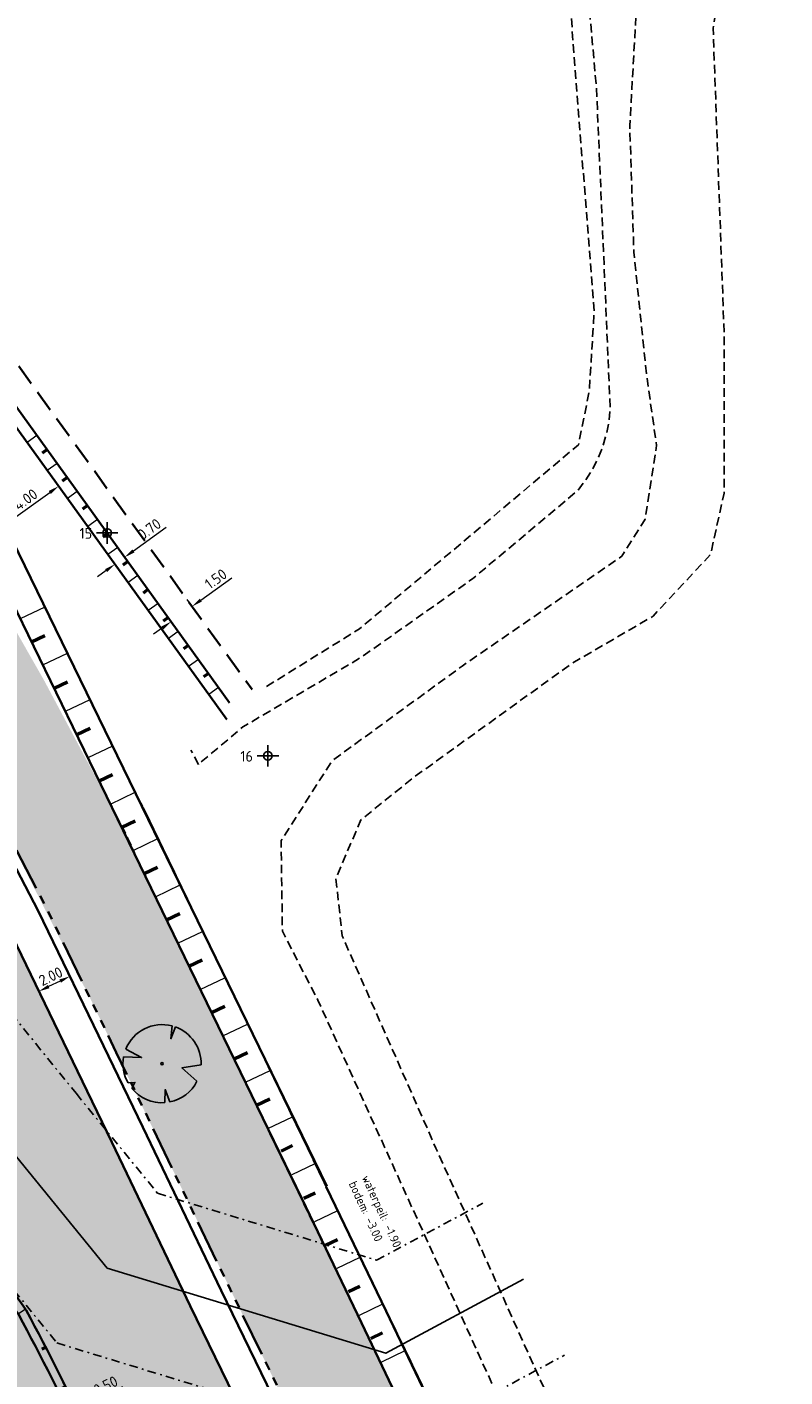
# Model space of a CAD drawing. Header units: metres. Extents: x 103263 to 106611, y 426963 to 428812.
# Tile 71 of 74: x 104677 to 104721, y 427871 to 427949. Entities that reach past the tile are written whole.
import ezdxf
from ezdxf.enums import TextEntityAlignment as Align

# ---------------------------------------------------------------- set-up
doc = ezdxf.new("R2010")
doc.units = ezdxf.units.M
for name, pattern in [('DASHDOT', [1, 0.5, -0.25, 0, -0.25]), ('DASHED', [0.75, 0.5, -0.25]), ('DASHED2', [0.375, 0.25, -0.125]), ('VH-RWSBAND_110X220', [24, 10, -2, 2, -2, 2, -2, 2, -2])]:
    doc.linetypes.add(name, pattern=pattern)
doc.layers.add('kc-nieuwe-gasleiding-25-03-2004', color=30, linetype='Continuous')
doc.layers.add('TL-Coördinaten', color=7, linetype='Continuous')
for name, color, linetype, lineweight in [('N-GV-GW-TALUD_TEEN-G', 3, 'Continuous', 35), ('N-WE-GR-BOOM-S', 7, 'Continuous', 25), ('N-WE-GW-HOOGTE_AFWERKHOOGTE-T25', 7, 'Continuous', 25), ('N-WE-GW-TALUDARCERING-S', 90, 'Continuous', 25), ('N-WE-GW-TALUDARCERING_KORT-G', 90, 'Continuous', 50), ('N-WE-GW-TALUDARCERING_LANG-G', 90, 'Continuous', 18), ('N-WE-VH-KANTOPSLUITING_TROTTOIRBAND_RWS_110 220-G', 210, 'VH-RWSBAND_110X220', 35), ('N-WE-VH-KANTVERHARDING-G', 210, 'Continuous', 35), ('N-WE-VH-KANTVERHARDING-M', 7, 'Continuous', 18), ('N-WE-VH-VERHARDING-G', 252, 'Continuous', 35), ('N-XX-GW-TALUDARCERING-S', 90, 'Continuous', 25), ('N-XX-GW-TALUDARCERING_KORT-G', 90, 'Continuous', 50), ('N-XX-GW-TALUDARCERING_LANG-G', 90, 'Continuous', 18), ('N-XX-VH-M', 7, 'Continuous', 18), ('toekomstig', 254, 'DASHED', 25)]:
    doc.layers.add(name, color=color, linetype=linetype, lineweight=lineweight)
doc.layers.add('N-WE-GR-BEPLANTING-A-250', color=7, linetype='Continuous', lineweight=18, true_color=0x00a500)
doc.layers.add('N-WE-VH-VERHARDING-AP_GROEN4', color=7, linetype='Continuous', true_color=0x004700)
doc.styles.add('fase3$0$STANDARD', font='ISO')
doc.styles.add('NLCS-ISO-M200-T25', font='NLCS-ISO.ttf', dxfattribs={"height": 0.5})
doc.styles.add('NLCS-ISO-M250-T25', font='NLCS-ISO.ttf', dxfattribs={"height": 0.625})
doc.styles.add('NLCS-ISO-T25', font='NLCS-ISO.ttf', dxfattribs={"height": 2.5})
doc.linetypes.add('fase3$0$GASLEIDING', pattern='A,5,-1,["X",fase3$0$STANDARD,S=1,R=0,X=-0.2,Y=-0.5],-1', length=7)
doc.dimstyles.new('NLCS-M250-T25-PIJL_L2_H1', dxfattribs={"dimscale": 0.25, "dimtxt": 2.5, "dimasz": 2.5, "dimexe": 2, "dimexo": 2, "dimgap": 0.7, "dimtad": 1, "dimzin": 0, "dimdsep": 46, "dimtxsty": 'NLCS-ISO-M250-T25', "dimcen": 0, "dimdle": 2, "dimclrd": 256, "dimclre": 256, "dimclrt": 256, "dimadec": 1, "dimazin": 0, "dimtfac": 1, "dimtdec": 3, "dimtofl": 0, "dimtmove": 0, "dimatfit": 3, "dimfxl": 2, "dimfxlon": 1, "dimtfillclr": 256, "dimtolj": 1, "dimtzin": 0, "dimlwd": -1, "dimlwe": -1, "dimarcsym": 0})

# ---------------------------------------------------------------- blocks, each defined once
blk = doc.blocks.new('*U351')
at = {"ltscale": 20, "flags": 128}
for points in [[(0.5793388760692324, 2.190296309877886), (0.512674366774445, 1.442929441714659), (0.7783564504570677, 2.127719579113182)], [(-2.229457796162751, 0.4031898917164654), (-1.183538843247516, 0.3534729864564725), (-2.105046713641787, 0.837744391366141)], [(2.264866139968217, -0.05835501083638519), (1.153274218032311, -0.2475629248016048), (2.022349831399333, -1.021356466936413)], [(-1.754058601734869, -1.433978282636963), (-1.575691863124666, -1.088303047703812), (-1.973252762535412, -1.113243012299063)], [(0.446271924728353, -2.221250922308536), (0.1886407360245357, -1.498573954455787), (0.1622557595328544, -2.259803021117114)]]:
    blk.add_lwpolyline(points, dxfattribs=at)
blk.add_lwpolyline([(2.26486297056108, -0.05835493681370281, 0.3219436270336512), (0.7783549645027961, 2.127715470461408, 0.3219436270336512)], format="xyb", dxfattribs=at)
blk.add_circle((0, 0), 0.0675)
at = {"ltscale": 20}
for start, end in [(75.18440999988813, 158.298953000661), (169.7490490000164, 209.4302330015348), (219.2666920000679, 274.1068389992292), (281.3600670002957, 333.2046490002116)]:
    blk.add_arc((0, 0), 2.265614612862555, start, end, dxfattribs=at)
blk = doc.blocks.new('*D401')
at = {"layer": 'Defpoints', "color": 0, "transparency": 16777216}
for p in [(104679.3084321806, 427894.1864953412), (104677.5113127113, 427893.3185805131), (104677.6288325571, 427893.0752418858)]:
    blk.add_point(p, dxfattribs=at)
at = {"layer": 'N-XX-VH-M', "transparency": 16777216}
for p, q in [((104678.8631489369, 427893.6713522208), (104678.1916356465, 427893.3470463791)), ((104679.4259520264, 427893.943156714), (104679.6433956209, 427893.4929142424)), ((104677.6288325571, 427893.0752418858), (104677.8462761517, 427892.6249994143))]:
    blk.add_line(p, q, dxfattribs=at)
for points in [[(104678.817848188, 427893.7651527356), (104678.9084496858, 427893.5775517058), (104679.4259520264, 427893.943156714)], [(104678.1463348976, 427893.440846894), (104678.2369363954, 427893.2532458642), (104677.6288325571, 427893.0752418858)]]:
    blk.add_solid(points, dxfattribs=at)
at = {"layer": 'N-XX-VH-M', "transparency": 16777216, "insert": (104678.315384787, 427893.9481857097), "char_height": 0.625, "attachment_point": 5, "rotation": 25.778115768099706, "style": 'NLCS-ISO-M250-T25'}
blk.add_mtext('\\A1;2.00', dxfattribs=at)
blk = doc.blocks.new('*U61')
at = {"layer": 'N-WE-GW-TALUDARCERING_KORT-G', "ltscale": 0.1}
for p, q in [((104662.6141326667, 427892.061536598), (104662.4207028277, 427891.9031544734)), ((104665.7817751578, 427888.1929398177), (104665.5883453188, 427888.0345576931)), ((104668.949417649, 427884.3243430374), (104668.7559878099, 427884.1659609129)), ((104672.1767515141, 427880.5081761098), (104671.9927838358, 427880.3388955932)), ((104675.3839163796, 427876.6746976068), (104675.1848205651, 427876.523499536)), ((104678.0231075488, 427872.4425444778), (104677.8010590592, 427872.3276773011)), ((104680.2403048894, 427867.9613220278), (104680.0142791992, 427867.8544932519)), ((104682.2953419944, 427863.4034561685), (104682.0656299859, 427863.3048032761)), ((104696.7391532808, 427860.5581014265), (104696.8418421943, 427860.3301650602)), ((104684.1690273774, 427858.7685619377), (104683.933914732, 427858.6835835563)), ((104692.2409713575, 427858.3764312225), (104692.3563912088, 427858.1546695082)), ((104687.8009358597, 427856.1082157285), (104687.8466686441, 427855.8624110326))]:
    blk.add_line(p, q, dxfattribs=at)
at = {"layer": 'N-WE-GW-TALUDARCERING_LANG-G', "ltscale": 0.1}
for p, q in [((104664.1979539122, 427890.1272382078), (104663.8110942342, 427889.8104739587)), ((104667.3655964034, 427886.2586414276), (104666.9787367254, 427885.9418771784)), ((104670.5332388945, 427882.3900446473), (104670.1463792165, 427882.0732803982)), ((104673.8255484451, 427878.6292642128), (104673.4420584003, 427878.3084287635)), ((104676.8483886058, 427874.648824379), (104676.436381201, 427874.3655402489)), ((104679.15180276, 427870.2118765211), (104678.703656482, 427869.9901448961)), ((104681.2882636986, 427865.6916051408), (104680.8324526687, 427865.486090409)), ((104683.2612157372, 427861.0976113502), (104682.7983265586, 427860.9085779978)), ((104694.4746246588, 427859.4990957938), (104694.6928208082, 427859.0492175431)), ((104690.0399824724, 427857.1910069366), (104690.2832808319, 427856.7541935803)), ((104685.4380914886, 427856.6681927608), (104685.1357175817, 427856.2699016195))]:
    blk.add_line(p, q, dxfattribs=at)
blk = doc.blocks.new('*D392')
at = {"layer": 'Defpoints', "color": 0, "ltscale": 0.1, "transparency": 16777216}
for p in [(104679.3555278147, 427868.6547049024), (104679.8060211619, 427868.8716282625), (104679.8060211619, 427868.8716282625)]:
    blk.add_point(p, dxfattribs=at)
at = {"layer": 'N-WE-VH-KANTVERHARDING-M', "ltscale": 0.1, "transparency": 16777216}
for p, q in [((104680.3691378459, 427869.1427824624), (104682.4864565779, 427870.1623222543)), ((104679.3555278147, 427868.6547049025), (104679.1386044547, 427869.1051982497)), ((104679.8060211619, 427868.8716282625), (104679.5890978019, 427869.3221216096)), ((104678.7924111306, 427868.3835507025), (104678.2292944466, 427868.1123965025))]:
    blk.add_line(p, q, dxfattribs=at)
for points in [[(104678.747218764, 427868.4774034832), (104678.8376034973, 427868.2896979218), (104679.3555278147, 427868.6547049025)], [(104680.3239454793, 427869.2366352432), (104680.4143302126, 427869.0489296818), (104679.8060211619, 427868.8716282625)]]:
    blk.add_solid(points, dxfattribs=at)
at = {"layer": 'N-WE-VH-KANTVERHARDING-M', "ltscale": 0.1, "transparency": 16777216, "insert": (104681.497855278, 427870.2273604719), "char_height": 0.625, "attachment_point": 5, "rotation": 25.7119315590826, "style": 'NLCS-ISO-M250-T25'}
blk.add_mtext('\\A1;0.50', dxfattribs=at)
blk = doc.blocks.new('*U71')
at = {"layer": 'N-XX-GW-TALUDARCERING_KORT-G', "ltscale": 0.1}
for p, q in [((104660.3989590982, 427890.0601088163), (104659.7838543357, 427889.5485952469)), ((104662.3300392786, 427887.7379482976), (104661.7149345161, 427887.2264347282)), ((104664.2611194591, 427885.4157877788), (104663.6460146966, 427884.9042742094)), ((104666.1921996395, 427883.09362726), (104665.5770948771, 427882.5821136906)), ((104668.12327982, 427880.7714667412), (104667.5081750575, 427880.2599531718)), ((104670.0543600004, 427878.4493062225), (104669.4392552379, 427877.9377926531)), ((104671.9573436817, 427876.1044067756), (104671.3223069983, 427875.6178593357)), ((104673.7129735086, 427873.6476019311), (104673.0469517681, 427873.2044145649)), ((104675.3011347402, 427871.0793593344), (104674.6070835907, 427870.6814988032)), ((104676.7147794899, 427868.4110762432), (104675.9957789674, 427868.0603081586)), ((104700.0542931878, 427866.2839108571), (104700.7309647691, 427866.6073541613)), ((104677.9422112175, 427865.6521786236), (104677.2059414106, 427865.3392780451)), ((104701.3567701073, 427863.5590156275), (104702.0334416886, 427863.8824589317)), ((104679.1234821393, 427862.8725924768), (104678.3872123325, 427862.5596918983)), ((104680.3047530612, 427860.09300633), (104679.5684832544, 427859.7801057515)), ((104701.6625291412, 427860.6457305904), (104702.3847861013, 427860.3958214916)), ((104699.6201108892, 427858.5475788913), (104699.967162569, 427857.8267771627)), ((104681.4860239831, 427857.3134201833), (104680.7497541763, 427857.0005196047)), ((104696.8989202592, 427857.2373797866), (104697.2459719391, 427856.516578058)), ((104694.1777296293, 427855.927180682), (104694.5247813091, 427855.2063789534)), ((104683.1603722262, 427854.8313079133), (104682.6175861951, 427854.2436146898)), ((104691.4565389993, 427854.6169815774), (104691.8035906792, 427853.8961798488)), ((104685.7693870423, 427853.3651323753), (104685.5496320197, 427852.5959069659)), ((104688.7353483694, 427853.3067824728), (104689.0824000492, 427852.5859807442))]:
    blk.add_line(p, q, dxfattribs=at)
at = {"layer": 'N-XX-GW-TALUDARCERING_LANG-G', "ltscale": 0.1}
for p, q in [((104661.3644991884, 427888.8990285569), (104660.1342896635, 427887.8760014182)), ((104663.2955793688, 427886.5768680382), (104662.0653698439, 427885.5538408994)), ((104665.2266595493, 427884.2547075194), (104663.9964500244, 427883.2316803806)), ((104667.1577397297, 427881.9325470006), (104665.9275302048, 427880.9095198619)), ((104669.0888199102, 427879.6103864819), (104667.8586103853, 427878.5873593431)), ((104671.0191346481, 427877.287592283), (104669.7821781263, 427876.2727333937)), ((104672.8556222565, 427874.8906276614), (104671.5538415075, 427873.9603766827)), ((104674.5284459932, 427872.3767090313), (104673.1676180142, 427871.5351941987)), ((104676.0301822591, 427869.7569925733), (104674.6163460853, 427869.0079483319)), ((104677.3515757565, 427867.041971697), (104675.8790361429, 427866.4161705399)), ((104700.7055316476, 427864.9214632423), (104702.0588748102, 427865.5683498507)), ((104678.5328466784, 427864.2623855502), (104677.0603070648, 427863.6365843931)), ((104701.828500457, 427862.1342156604), (104703.3247683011, 427862.3010283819)), ((104679.7141176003, 427861.4827994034), (104678.2415779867, 427860.8569982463)), ((104700.8730801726, 427859.3729758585), (104701.9888922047, 427858.2751757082)), ((104680.8953885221, 427858.7032132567), (104679.4228489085, 427858.0774120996)), ((104698.2595155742, 427857.8924793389), (104698.9536189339, 427856.4508758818)), ((104695.5383249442, 427856.5822802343), (104696.232428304, 427855.1406767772)), ((104682.1802888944, 427855.9756202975), (104680.8520219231, 427855.0835962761)), ((104692.8171343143, 427855.2720811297), (104693.511237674, 427853.8304776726)), ((104684.3788218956, 427853.9450830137), (104683.5949706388, 427852.5502435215)), ((104690.0959436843, 427853.9618820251), (104690.7900470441, 427852.5202785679)), ((104687.256458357, 427853.1229897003), (104687.1851870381, 427851.5245778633))]:
    blk.add_line(p, q, dxfattribs=at)
blk = doc.blocks.new('GM_COORD')
for p, q in [((2.5, 0), (-2.5, 0)), ((0, 2.5), (0, -2.5))]:
    blk.add_line(p, q)
blk.add_circle((0, 0), 1)
at = {"style": 'NLCS-ISO-T25'}
blk.add_attdef('GM_COORD_NUMMER', text='', height=2.5, dxfattribs=at).set_placement((-2.5, 0.75), align=Align.RIGHT)
at = {"style": 'NLCS-ISO-T25', "flags": 1}
blk.add_attdef('GM_Y-WAARDE', (2.5, 0.75), '', height=2.5, dxfattribs=at)
blk.add_attdef('GM_X-WAARDE', (0.75, -2.5), '', height=2.5, rotation=270, dxfattribs=at)
blk = doc.blocks.new('*D425')
at = {"layer": 'Defpoints', "color": 0, "ltscale": 0.1, "transparency": 16777216}
for p in [(104686.5089216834, 427915.384526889), (104686.5089216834, 427915.384526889), (104685.2922888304, 427914.507051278)]:
    blk.add_point(p, dxfattribs=at)
at = {"layer": 'N-WE-VH-KANTVERHARDING-M', "ltscale": 0.1, "transparency": 16777216}
for p, q in [((104687.0158341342, 427915.7501288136), (104688.820442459, 427917.0516716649)), ((104686.5089216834, 427915.384526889), (104686.2164401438, 427915.7900568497)), ((104685.2922888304, 427914.507051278), (104684.9998072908, 427914.9125812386)), ((104684.7853763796, 427914.1414493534), (104684.2784639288, 427913.7758474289))]:
    blk.add_line(p, q, dxfattribs=at)
for points in [[(104686.9549004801, 427915.8346142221), (104687.0767677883, 427915.6656434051), (104686.5089216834, 427915.384526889)], [(104684.7244427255, 427914.2259347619), (104684.8463100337, 427914.0569639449), (104685.2922888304, 427914.507051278)]]:
    blk.add_solid(points, dxfattribs=at)
at = {"layer": 'N-WE-VH-KANTVERHARDING-M', "ltscale": 0.1, "transparency": 16777216, "insert": (104687.8864250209, 427916.9790929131), "char_height": 0.625, "attachment_point": 5, "rotation": 35.80038177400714, "style": 'NLCS-ISO-M250-T25'}
blk.add_mtext('\\A1;1.50', dxfattribs=at)
blk = doc.blocks.new('*D426')
at = {"layer": 'Defpoints', "color": 0, "ltscale": 0.1, "transparency": 16777216}
for p in [(104682.6015942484, 427918.2376670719), (104682.6015942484, 427918.2376670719), (104682.0338560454, 427917.8281877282)]:
    blk.add_point(p, dxfattribs=at)
at = {"layer": 'N-WE-VH-KANTVERHARDING-M', "ltscale": 0.1, "transparency": 16777216}
for p, q in [((104683.1085033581, 427918.6032736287), (104685.0144816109, 427919.9779542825)), ((104682.0338560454, 427917.8281877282), (104681.7413707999, 427918.233715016)), ((104682.6015942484, 427918.2376670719), (104682.3091090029, 427918.6431943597)), ((104681.5269469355, 427917.4625811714), (104681.0200378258, 427917.0969746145))]:
    blk.add_line(p, q, dxfattribs=at)
for points in [[(104683.047568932, 427918.6877584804), (104683.1694377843, 427918.5187887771), (104682.6015942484, 427918.2376670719)], [(104681.4660125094, 427917.5470660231), (104681.5878813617, 427917.3780963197), (104682.0338560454, 427917.8281877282)]]:
    blk.add_solid(points, dxfattribs=at)
at = {"layer": 'N-WE-VH-KANTVERHARDING-M', "ltscale": 0.1, "transparency": 16777216, "insert": (104684.029773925, 427919.8688063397), "char_height": 0.625, "attachment_point": 5, "rotation": 35.800905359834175, "style": 'NLCS-ISO-M250-T25'}
blk.add_mtext('\\A1;0.70', dxfattribs=at)
blk = doc.blocks.new('*D427')
at = {"layer": 'Defpoints', "color": 0, "ltscale": 0.1, "transparency": 16777216}
for p in [(104678.767632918, 427922.3567669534), (104678.767632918, 427922.3567669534), (104675.5234146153, 427920.0168849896)]:
    blk.add_point(p, dxfattribs=at)
at = {"layer": 'N-WE-VH-KANTVERHARDING-M', "ltscale": 0.1, "transparency": 16777216}
for p, q in [((104676.0303237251, 427920.3824915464), (104678.2607238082, 427921.9911603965)), ((104678.767632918, 427922.3567669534), (104679.0601181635, 427921.9512396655)), ((104675.5234146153, 427920.0168849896), (104675.8158998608, 427919.6113577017))]:
    blk.add_line(p, q, dxfattribs=at)
for points in [[(104678.1997893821, 427922.0756452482), (104678.3216582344, 427921.9066755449), (104678.767632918, 427922.3567669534)], [(104675.969389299, 427920.466976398), (104676.0912581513, 427920.2980066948), (104675.5234146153, 427920.0168849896)]]:
    blk.add_solid(points, dxfattribs=at)
at = {"layer": 'N-WE-VH-KANTVERHARDING-M', "ltscale": 0.1, "transparency": 16777216, "insert": (104676.8603506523, 427921.5822150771), "char_height": 0.625, "attachment_point": 5, "rotation": 35.80090536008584, "style": 'NLCS-ISO-M250-T25'}
blk.add_mtext('\\A1;4.00', dxfattribs=at)

msp = doc.modelspace()

# ---------------------------------------------------------------- hatches: boundary and pattern name
at = {"layer": 'N-WE-GR-BEPLANTING-A-250'}
h = msp.add_hatch(dxfattribs=at)
h.set_pattern_fill('AGR-BEPLANTING_SOORT_01', color=256, scale=0.2, angle=2.438340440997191e-10, style=0, pattern_type=2)
h.set_pattern_definition([(60.00000000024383, (104639.955648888, 427910.1806441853), (-0.5773504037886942, 0.9999997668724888), [0.288676, -0.8660260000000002]), (120.0000000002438, (104639.955648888, 427910.1806441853), (-1.154700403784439, -2.331299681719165e-07), [0.288676, -0.8660260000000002]), (270, (104639.955648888, 427910.1806441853), (0.5773500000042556, -0.9999999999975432), [0.25, -1.75])])
edge = h.paths.add_edge_path()
edge.add_line((104659.3303647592, 427926.4612525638), (104651.7230013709, 427930.1607831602))
edge.add_line((104651.7230013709, 427930.1607831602), (104630.4938774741, 427940.376883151))
edge.add_line((104630.4938774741, 427940.376883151), (104615.8207720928, 427939.2164508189))
edge.add_line((104615.8207720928, 427939.2164508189), (104614.2376933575, 427936.9417769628))
edge.add_line((104614.2376933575, 427936.9417769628), (104618.9005509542, 427931.7673681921))
edge.add_line((104618.9005509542, 427931.7673681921), (104620.0012690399, 427927.1015558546))
edge.add_line((104620.0012690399, 427927.1015558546), (104630.0898014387, 427928.1712134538))
edge.add_line((104630.0898014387, 427928.1712134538), (104636.2878124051, 427922.2964945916))
edge.add_line((104636.2878124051, 427922.2964945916), (104635.6264533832, 427916.4450273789))
edge.add_line((104635.6264533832, 427916.4450273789), (104649.3272545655, 427918.542081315))
edge.add_line((104649.3272545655, 427918.542081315), (104660.6366545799, 427913.9924327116))
edge.add_line((104660.6366545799, 427913.9924327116), (104663.6131149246, 427914.9011601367))
edge.add_line((104663.6131149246, 427914.9011601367), (104665.8010621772, 427914.1757056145))
edge.add_line((104665.8010621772, 427914.1757056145), (104667.1001514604, 427911.8641044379))
edge.add_line((104667.1001514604, 427911.8641044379), (104668.6199794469, 427908.9346376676))
edge.add_line((104668.6199794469, 427908.9346376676), (104670.7094656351, 427905.0285698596))
edge.add_line((104670.7094656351, 427905.0285698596), (104666.1406019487, 427898.7868442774))
edge.add_line((104666.1406019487, 427898.7868442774), (104659.3938611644, 427895.167689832))
edge.add_line((104659.3938611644, 427895.167689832), (104659.8848710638, 427894.6055145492))
edge.add_arc((2471945.486461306, 2366238.399359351), 3059610.724035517, 219.310766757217, 219.311095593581)
edge.add_arc((104633.1765330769, 427844.6214640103), 52.49880512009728, 34.46647924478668, 43.892134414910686, ccw=False)
edge.add_arc((104561.2641716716, 427811.9097585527), 131.0209486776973, 20.525008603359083, 28.4523627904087, ccw=False)
edge.add_arc((104687.2521040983, 427859.0575428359), 3.499999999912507, 200.2204952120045, 290.1774694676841)
edge.add_arc((104734.3333150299, 427775.8055196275), 92.1906331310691, 116.25824959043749, 119.84127220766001, ccw=False)
edge.add_line((104693.54653613, 427858.4829137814), (104693.7189308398, 427859.7056682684))
edge.add_line((104693.7189308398, 427859.7056682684), (104675.3548332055, 427897.7132286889))
edge.add_line((104675.3548332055, 427897.7132286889), (104665.2685288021, 427916.3479826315))
edge.add_line((104665.2685288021, 427916.3479826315), (104661.1353112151, 427923.4013750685))
edge.add_line((104661.1353112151, 427923.4013750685), (104659.3303647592, 427926.4612525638))
edge = h.paths.add_edge_path()
edge.add_line((104670.1550383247, 427924.7248936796), (104658.9175619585, 427940.3055199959))
edge.add_line((104658.9175619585, 427940.3055199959), (104653.2284554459, 427936.5817013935))
edge.add_arc((104651.4900431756, 427939.1483963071), 3.100000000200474, 210.78231766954, 304.10962921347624, ccw=False)
edge.add_arc((104006.7206265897, 427555.0583306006), 747.4016849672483, 30.78231766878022, 33.22624458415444)
edge.add_line((104631.9321601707, 427964.5944303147), (104627.9856486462, 427961.7680270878))
edge.add_line((104627.9856486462, 427961.7680270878), (104626.3177951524, 427960.5509960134))
edge.add_line((104626.3177951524, 427960.5509960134), (104625.9700455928, 427960.9459651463))
edge.add_line((104625.9700455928, 427960.9459651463), (104624.1400822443, 427949.0979709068))
edge.add_line((104624.1400822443, 427949.0979709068), (104623.8429765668, 427947.1743769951))
edge.add_line((104623.8429765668, 427947.1743769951), (104618.5678430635, 427941.9415107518))
edge.add_line((104618.5678430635, 427941.9415107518), (104631.1659005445, 427942.9378365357))
edge.add_line((104631.1659005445, 427942.9378365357), (104634.7839139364, 427941.1783634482))
edge.add_line((104634.7839139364, 427941.1783634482), (104651.5656544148, 427933.0172491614))
edge.add_line((104651.5656544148, 427933.0172491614), (104660.8855343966, 427928.4849060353))
edge.add_line((104660.8855343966, 427928.4849060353), (104667.4835066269, 427917.5208487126))
edge.add_line((104667.4835066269, 427917.5208487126), (104673.5438381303, 427906.5821909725))
edge.add_line((104673.5438381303, 427906.5821909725), (104680.5943660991, 427892.6833740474))
edge.add_line((104680.5943660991, 427892.6833740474), (104687.9966658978, 427877.3128729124))
edge.add_line((104687.9966658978, 427877.3128729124), (104695.9848212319, 427860.7641181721))
edge.add_line((104695.9848212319, 427860.7641181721), (104701.3449330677, 427863.4087762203))
edge.add_line((104701.3449330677, 427863.4087762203), (104685.8327935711, 427895.5793691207))
edge.add_line((104685.8327935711, 427895.5793691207), (104682.0114505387, 427903.4467681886))
edge.add_line((104682.0114505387, 427903.4467681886), (104677.8967674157, 427911.1612343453))
edge.add_line((104677.8967674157, 427911.1612343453), (104670.1550383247, 427924.7248936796))
at = {"layer": 'N-WE-VH-VERHARDING-AP_GROEN4', "ltscale": 0.1}
h = msp.add_hatch(dxfattribs=at)
h.set_pattern_fill('CROSS', color=256, scale=0.05, style=0)
h.set_pattern_definition([(0, (0, 0), (0.3175, 0.3175), [0.15875, -0.4762500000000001]), (90, (0.07937500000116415, -0.07937499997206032), (-0.3175, 0.3175), [0.15875, -0.4762500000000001])])
edge = h.paths.add_edge_path()
edge.add_arc((104698.4494349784, 427861.7574976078), 3.399999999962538, 308.5941142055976, 385.54740592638)
edge.add_line((104701.5170128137, 427863.2237739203), (104700.7323417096, 427864.865374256))
edge.add_arc((104696.6392805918, 427864.2979705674), 4.132202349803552, -82.77126272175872, 7.892371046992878, ccw=False)
edge.add_arc((104742.5598176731, 427760.2002730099), 109.8220395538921, 114.4186817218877, 119.5128896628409)
edge.add_arc((104687.2572477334, 427859.0707372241), 3.510622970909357, 207.3804430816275, 290.0243960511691, ccw=False)
edge.add_arc((104556.1133807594, 427809.3748035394), 136.7575025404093, 20.58407808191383, 28.35800738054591)
edge.add_arc((104633.1756036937, 427844.6207065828), 52.50000000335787, 34.46658674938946, 43.8920269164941)
edge.add_line((104671.0096024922, 427881.019038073), (104659.9002708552, 427894.586707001))
edge.add_arc((104636.1880426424, 427874.429247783), 31.1222256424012, 40.3674335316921, 41.78620839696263)
edge.add_line((104659.3939075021, 427895.1676364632), (104658.875256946, 427891.8923895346))
edge.add_line((104658.875256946, 427891.8923895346), (104660.2997105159, 427890.1527246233))
edge.add_line((104660.2997105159, 427890.1527246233), (104669.1394291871, 427879.3569017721))
edge.add_arc((104633.1756037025, 427844.62070659), 49.99999999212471, 34.61664236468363, 44.00521998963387, ccw=False)
edge.add_arc((104550.9197448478, 427806.8272387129), 140.0384817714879, 20.673152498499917, 28.21036104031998, ccw=False)
edge.add_arc((104687.2521040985, 427859.0575428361), 6.000000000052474, 207.7276094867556, 292.5180415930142)
edge.add_line((104689.5499500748, 427853.5149889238), (104697.2245081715, 427857.4628546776))
edge.add_line((104697.2245081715, 427857.4628546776), (104700.5703526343, 427859.1001101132))

# ---------------------------------------------------------------- linework, layer by layer
at = {"layer": 'N-GV-GW-TALUD_TEEN-G', "ltscale": 0.2}
for points in [[(104662.9495520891, 427945.4849880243), (104688.6837830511, 427909.804785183)], [(104662.5687098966, 427944.8163796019), (104688.528232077, 427908.823813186)]]:
    msp.add_lwpolyline(points, dxfattribs=at)
at = {"layer": 'N-GV-GW-TALUD_TEEN-G', "ltscale": 0.1}
for points in [[(104694.3129714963, 427881.7733770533), (104676.103094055, 427919.2131663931)], [(104692.874133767, 427881.0735585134), (104674.7246435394, 427918.3891908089)]]:
    msp.add_lwpolyline(points, dxfattribs=at)
at = {"layer": 'N-GV-GW-TALUD_TEEN-G', "ltscale": 10, "flags": 128}
for points in [[(104700.640213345, 427864.8262349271, -0.3409727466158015), (104698.9793181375, 427861.5586053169), (104698.4489222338, 427861.3067504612, 0.03069438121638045), (104688.7572451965, 427856.4624415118, -0.4693254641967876), (104684.4248858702, 427858.0541301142, 0.0029663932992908), (104683.9023123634, 427859.499615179, 0.02988222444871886), (104676.8869462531, 427874.5926690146, 0.04118130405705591), (104671.3838220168, 427881.351239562), (104660.2842216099, 427894.9070238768, 0.01444713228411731), (104659.0613637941, 427896.2644563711)], [(104658.5701210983, 427889.756943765), (104669.5977809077, 427876.4959738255, -0.06751787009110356), (104675.8313177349, 427866.5284542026), (104680.1251280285, 427856.4249162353, 0.3499744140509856), (104688.9689799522, 427851.6434710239), (104700.5284073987, 427857.2091051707, 0.4133832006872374), (104702.8704782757, 427863.8704046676), (104697.7677585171, 427874.5457391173), (104694.2886330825, 427881.7496764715)]]:
    msp.add_lwpolyline(points, format="xyb", dxfattribs=at)
msp.add_lwpolyline([(104692.874133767, 427881.0735585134), (104696.3241924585, 427873.8557267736), (104700.3089579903, 427865.5192499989)], dxfattribs=at)
at = {"layer": 'N-WE-VH-KANTOPSLUITING_TROTTOIRBAND_RWS_110 220-G', "ltscale": 0.25, "flags": 128}
msp.add_lwpolyline([(104670.6738187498, 427911.848753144), (104672.4850938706, 427908.6096773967), (104678.0426358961, 427897.9670307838), (104682.1175931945, 427889.529353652), (104684.1001423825, 427885.4242529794), (104688.6545624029, 427875.9433319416), (104692.2812474, 427868.4843273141), (104694.6141717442, 427863.6374415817), (104695.5916737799, 427861.5496183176), (104695.9848212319, 427860.7641181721)], dxfattribs=at)
at = {"layer": 'N-WE-VH-KANTVERHARDING-G'}
for points in [[(104660.7468781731, 427927.9963464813), (104666.4495588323, 427918.3287443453), (104672.0454435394, 427908.3714197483), (104677.5958002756, 427897.7425329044), (104681.667350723, 427889.3119100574), (104683.6496730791, 427885.2072790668), (104688.2043795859, 427875.7257616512), (104691.8311486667, 427868.2665840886), (104694.1624812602, 427863.4230053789), (104695.1416219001, 427861.3316822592), (104695.5376981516, 427860.5403304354)], [(104659.3303647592, 427926.4612525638), (104664.7162859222, 427917.3306443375), (104670.2868422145, 427907.418389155), (104675.8084577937, 427896.844541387), (104679.8663808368, 427888.4421356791), (104681.8477958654, 427884.3393834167), (104686.4036483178, 427874.8554804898), (104690.0307537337, 427867.3956111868), (104692.3557193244, 427862.5652605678), (104693.3414143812, 427860.4599380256), (104693.7492058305, 427859.6451794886)]]:
    msp.add_lwpolyline(points, dxfattribs=at)
at = {"layer": 'N-WE-VH-VERHARDING-AP_GROEN4', "ltscale": 0.2}
msp.add_lwpolyline([(104683.4371231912, 427859.3163147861, 0.02983426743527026), (104676.4595626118, 427874.3317971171, 0.04114944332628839), (104671.0096024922, 427881.019038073), (104659.9002708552, 427894.586707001, 0.006190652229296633), (104659.3939075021, 427895.1676364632), (104658.875256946, 427891.8923895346), (104660.2997105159, 427890.1527246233), (104669.1394291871, 427879.3569017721, -0.0409883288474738), (104674.3241734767, 427873.0248472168, -0.03320052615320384), (104681.4996120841, 427857.3260177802)], format="xyb", dxfattribs=at)
at = {"layer": 'N-WE-VH-VERHARDING-G', "linetype": 'DASHED2', "ltscale": 5}
msp.add_lwpolyline([(104664.3924741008, 427946.0493070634), (104689.9826941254, 427910.5680902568)], dxfattribs=at)
at = {"layer": 'N-XX-GW-TALUDARCERING_KORT-G', "ltscale": 0.1}
for p, q in [((104677.2084385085, 427913.3417340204), (104677.9792531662, 427913.710176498)), ((104678.5147649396, 427910.655906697), (104679.2855795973, 427911.0243491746)), ((104679.8210913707, 427907.9700793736), (104680.5919060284, 427908.3385218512)), ((104681.1274178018, 427905.2842520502), (104681.8982324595, 427905.6526945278)), ((104682.4337442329, 427902.5984247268), (104683.2045588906, 427902.9668672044)), ((104683.7325862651, 427899.909019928), (104684.5034009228, 427900.2774624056)), ((104685.0314282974, 427897.2196151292), (104685.802242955, 427897.5880576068)), ((104686.3302703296, 427894.5302103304), (104687.1010849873, 427894.898652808)), ((104687.6356624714, 427891.8439364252), (104688.406477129, 427892.2123789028)), ((104688.9419889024, 427889.1581091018), (104689.7128035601, 427889.5265515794)), ((104690.2483153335, 427886.4722817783), (104691.0191299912, 427886.8407242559)), ((104691.6722323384, 427883.819924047), (104692.3344294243, 427884.1364483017)), ((104692.978333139, 427881.0874442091), (104693.6405302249, 427881.4039684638)), ((104694.2732712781, 427878.3783176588), (104694.9409233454, 427878.6974493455)), ((104695.5682094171, 427875.6691911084), (104696.2413164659, 427875.9909302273)), ((104696.863147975, 427872.9600647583), (104697.5398195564, 427873.2835080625))]:
    msp.add_line(p, q, dxfattribs=at)
for points in [[(104678.1004890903, 427924.4783954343), (104677.8166199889, 427924.2736557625)], [(104679.2704300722, 427922.8562862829), (104678.9865609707, 427922.6515466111)], [(104680.4403710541, 427921.2341771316), (104680.1565019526, 427921.0294374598)], [(104681.6103120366, 427919.6120679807), (104681.3264429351, 427919.4073283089)], [(104682.7802530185, 427917.9899588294), (104682.496383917, 427917.7852191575)], [(104683.9501940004, 427916.367849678), (104683.666324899, 427916.1631100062)], [(104685.1201349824, 427914.7457405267), (104684.8362658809, 427914.5410008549)], [(104686.2900759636, 427913.1236313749), (104686.0062068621, 427912.918891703)], [(104687.4600169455, 427911.5015222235), (104687.176147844, 427911.2967825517)]]:
    msp.add_lwpolyline(points, dxfattribs=at)
at = {"layer": 'N-XX-GW-TALUDARCERING_LANG-G', "ltscale": 0.1}
for p, q in [((104676.5587985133, 427914.6774038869), (104677.988047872, 427915.360572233)), ((104677.8651249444, 427911.9915765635), (104679.2943743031, 427912.6747449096)), ((104679.1714513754, 427909.3057492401), (104680.6007007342, 427909.9889175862)), ((104680.4777778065, 427906.6199219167), (104681.9070271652, 427907.3030902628)), ((104681.7841042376, 427903.9340945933), (104683.2133535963, 427904.6172629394)), ((104683.0904306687, 427901.2482672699), (104684.5196800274, 427901.931435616)), ((104684.3892727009, 427898.5588624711), (104685.8185220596, 427899.2420308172)), ((104685.6881147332, 427895.8694576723), (104687.1173640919, 427896.5526260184)), ((104686.9869567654, 427893.1800528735), (104688.4162061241, 427893.8632212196)), ((104688.2923489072, 427890.4937789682), (104689.7215982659, 427891.1769473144)), ((104689.5986753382, 427887.8079516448), (104691.0279246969, 427888.4911199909)), ((104690.9050017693, 427885.1221243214), (104692.334251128, 427885.8052926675)), ((104692.3197014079, 427882.4653607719), (104693.6495505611, 427883.1010167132)), ((104693.6258022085, 427879.732880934), (104694.9556513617, 427880.3685368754)), ((104696.2156784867, 427874.3146278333), (104697.5673475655, 427874.960713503)), ((104697.5106176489, 427871.605501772), (104698.8639608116, 427872.2523883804))]:
    msp.add_line(p, q, dxfattribs=at)
for points in [[(104677.5155185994, 427925.28945001), (104676.9477803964, 427924.8799706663)], [(104678.6854595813, 427923.6673408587), (104678.1177213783, 427923.257861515)], [(104679.8554005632, 427922.0452317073), (104679.2876623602, 427921.6357523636)], [(104681.0253415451, 427920.4231225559), (104680.4576033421, 427920.0136432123)], [(104682.1952825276, 427918.801013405), (104681.6275443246, 427918.3915340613)], [(104683.3652235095, 427917.1789042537), (104682.7974853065, 427916.76942491)], [(104684.5351644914, 427915.5567951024), (104683.9674262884, 427915.1473157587)], [(104685.7051054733, 427913.934685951), (104685.1373672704, 427913.5252066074)], [(104686.8750464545, 427912.3125767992), (104686.3073082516, 427911.9030974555)], [(104688.0449874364, 427910.6904676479), (104687.4772492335, 427910.2809883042)]]:
    msp.add_lwpolyline(points, dxfattribs=at)
at = {"layer": 'toekomstig', "flags": 128}
for points in [[(104711.2643137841, 427859.742616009), (104709.142, 427865.111), (104700.641, 427883.994), (104695.207, 427896.3), (104694.849, 427899.617), (104696.288, 427903.008), (104699.341, 427905.466), (104708.554, 427912.105), (104713.235, 427914.824), (104716.563, 427918.397), (104717.351, 427921.943), (104717.358, 427931.042), (104716.712, 427948.899), (104719.348, 427965.138), (104717.438, 427971.771), (104715.561, 427972.337), (104713.023, 427972.06), (104709.055, 427969.122), (104708.717, 427968.715), (104708.417, 427968.28), (104708.157, 427967.819), (104707.941, 427967.337), (104707.768, 427966.837), (104707.642, 427966.323), (104707.562, 427965.8), (104707.53, 427965.273), (104707.546, 427964.744), (104707.609, 427964.219), (104708.567, 427948.446), (104709.818, 427932.459), (104709.532, 427927.873), (104708.911, 427924.762), (104696.218, 427914.089), (104690.755, 427910.7), (104690.7185758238, 427910.6693104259)], [(104709.0694962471, 427858.7027436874), (104708.643, 427859.882), (104693.802, 427892.56), (104691.745, 427896.556), (104691.672, 427901.823), (104694.648, 427906.456), (104702.16, 427911.924), (104711.418, 427918.3), (104712.771, 427920.437), (104713.439, 427924.705), (104712.875, 427928.66), (104712.12, 427935.92), (104711.881, 427943.237), (104712.533, 427954.78), (104714.147, 427969.419), (104713.037, 427970.227), (104711.291, 427969.086), (104708.499, 427965.841), (104708.425, 427965.74), (104708.36, 427965.632), (104708.306, 427965.519), (104708.263, 427965.401), (104708.231, 427965.28), (104708.21, 427965.156), (104708.201, 427965.031), (104709.95, 427945.426), (104710.748, 427926.84), (104710.67, 427926.098), (104710.525, 427925.367), (104710.312, 427924.652), (104710.035, 427923.96), (104709.695, 427923.297), (104709.295, 427922.667), (104708.839, 427922.077), (104702.764, 427916.986), (104696.287, 427912.417), (104689.453, 427908.401), (104686.8745691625, 427906.2331329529)], [(104686.8760529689, 427906.2343804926), (104686.8745102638, 427906.2332453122), (104686.4391990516, 427907.0636763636)], [(104683.738, 427903.596), (104700.731, 427868.41), (104704.873, 427859.731), (104706.1118343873, 427857.301446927)], [(104683.1923277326, 427901.0467634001), (104683.1923277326, 427901.0467634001), (104699.288611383, 427867.7175197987), (104701.3449330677, 427863.4087762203), (104702.802, 427864.0705), (104700.731, 427868.41), (104684.4560036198, 427902.1092892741), (104684.4560036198, 427902.1092892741)]]:
    msp.add_lwpolyline(points, dxfattribs=at)
msp.add_lwpolyline([(104691.277747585, 427909.4733128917), (104691.277747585, 427909.4733128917)], close=True, dxfattribs=at)
for points in [[(104684.4992447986, 427902.0197533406), (104684.4560036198, 427902.1092892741), (104683.7379999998, 427903.5960000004, 0.0008817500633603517), (104682.979864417, 427905.0489528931), (104682.979864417, 427905.0489528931)], [(104681.7218715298, 427904.0022086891), (104682.3074100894, 427902.8790891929, -0.02506384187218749), (104683.1923277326, 427901.0467634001, -0.0009547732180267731)], [(104683.4014428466, 427904.2425484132, -0.0003921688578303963), (104683.7379999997, 427903.5960000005), (104700.7309999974, 427868.409999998), (104702.802, 427864.0705), (104701.5183299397, 427863.4875240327), (104703.0154395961, 427860.2281707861), (104703.1538493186, 427860.2954452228)]]:
    msp.add_lwpolyline(points, format="xyb", dxfattribs=at)

# ---------------------------------------------------------------- block references
at = {"layer": 'N-WE-GR-BOOM-S'}
msp.add_blockref('*U351', (104684.769260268, 427888.8824129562), dxfattribs=at)
at = {"layer": 'N-WE-GW-TALUDARCERING-S', "ltscale": 0.1}
msp.add_blockref('*U61', (0, 0), dxfattribs=at)
at = {"layer": 'TL-Coördinaten'}
ref = msp.add_blockref('GM_COORD', (104681.5877119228, 427919.6435922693), dxfattribs=dict(at, xscale=0.25, yscale=0.25, zscale=0.25))
ref.add_attrib('GM_COORD_NUMMER', '15', dxfattribs={"layer": '0', "height": 0.625, "style": 'NLCS-ISO-T25'}).set_placement((104680.7185868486, 427919.3109180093), align=Align.RIGHT)
ref = msp.add_blockref('GM_COORD', (104690.9061737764, 427906.7234077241), dxfattribs=dict(at, xscale=0.25, yscale=0.25, zscale=0.25))
ref.add_attrib('GM_COORD_NUMMER', '16', dxfattribs={"layer": '0', "height": 0.625, "style": 'NLCS-ISO-T25'}).set_placement((104690.0370487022, 427906.390733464), align=Align.RIGHT)

# ---------------------------------------------------------------- dimensions: what is measured, and where the dimension line sits
at = {"layer": 'N-WE-VH-KANTVERHARDING-M', "ltscale": 0.1}
for p1, p2, distance, picture, middle in [((104675.5234146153, 427920.0168849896), (104678.767632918, 427922.3567669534), 0, '*D427', (104676.8603506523, 427921.5822150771)), ((104682.0338560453, 427917.8281877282), (104682.6015942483, 427918.2376670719), -5.107466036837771e-11, '*D426', (104684.029773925, 427919.8688063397)), ((104685.2922888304, 427914.507051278), (104686.5089216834, 427915.384526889), 0, '*D425', (104687.8864250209, 427916.9790929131)), ((104679.3555278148, 427868.6547049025), (104679.806021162, 427868.8716282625), 4.4193093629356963e-11, '*D392', (104681.497855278, 427870.2273604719))]:
    dim = msp.add_aligned_dim(p1=p1, p2=p2, distance=distance, dimstyle='NLCS-M250-T25-PIJL_L2_H1', dxfattribs=at)
    dim.commit()
    dim.dimension.update_dxf_attribs({"geometry": picture, "text_midpoint": middle})
at = {"layer": 'N-XX-VH-M'}
dim = msp.add_aligned_dim(p1=(104679.3084321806, 427894.1864953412), p2=(104677.5113127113, 427893.3185805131), distance=0.2702306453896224, dimstyle='NLCS-M250-T25-PIJL_L2_H1', dxfattribs=at)
dim.commit()
dim.dimension.update_dxf_attribs({"geometry": '*D401', "text_midpoint": (104678.315384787, 427893.9481857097)})

# ---------------------------------------------------------------- next in the draw order: texts
at = {"layer": 'N-WE-GW-HOOGTE_AFWERKHOOGTE-T25', "insert": (104696.788189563, 427882.4832126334), "char_height": 0.5, "width": 5.051846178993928, "attachment_point": 1, "rotation": 294.55825871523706, "style": 'NLCS-ISO-M200-T25', "bg_fill": 3, "box_fill_scale": 1.2, "bg_fill_color": 256, "bg_fill_transparency": 0}
msp.add_mtext('waterpeil: -1.90\\Pbodem: -3.00', dxfattribs=at)

# ---------------------------------------------------------------- next in the draw order: linework, layer by layer
at = {"layer": 'kc-nieuwe-gasleiding-25-03-2004', "linetype": 'DASHDOT'}
for points in [[(104611.0118281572, 427931.8938563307), (104646.3386961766, 427928.2729089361), (104654.3360892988, 427918.4584698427), (104657.0591138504, 427915.1147562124), (104661.5981538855, 427909.5259381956), (104664.2471812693, 427906.2771310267), (104679.7892657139, 427887.1645677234), (104684.506726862, 427881.3674065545), (104697.2088159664, 427877.4899267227), (104703.364763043, 427880.7951849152)], [(104614.0881718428, 427921.5261436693), (104641.2013038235, 427918.7470910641), (104646.5839107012, 427912.1415301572), (104649.3008863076, 427908.8052435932), (104653.8418461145, 427903.2140618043), (104656.4928187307, 427899.9628689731), (104672.0307342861, 427880.8554322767), (104678.6732732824, 427872.6925934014), (104698.2711840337, 427866.7100732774), (104708.095236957, 427871.9848150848)]]:
    msp.add_lwpolyline(points, dxfattribs=at)
at = {"layer": 'kc-nieuwe-gasleiding-25-03-2004', "linetype": 'fase3$0$GASLEIDING', "ltscale": 0.4}
msp.add_lwpolyline([(104612.55, 427926.71), (104643.77, 427923.51), (104650.46, 427915.3), (104653.18, 427911.96), (104657.72, 427906.37), (104660.37, 427903.12), (104675.91, 427884.01), (104681.59, 427877.03), (104697.74, 427872.1), (104705.73, 427876.39)], dxfattribs=at)
at = {"layer": 'N-GV-GW-TALUD_TEEN-G', "ltscale": 0.1}
for points in [[(104701.5663811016, 427863.1156753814, -0.4031879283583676), (104699.9244046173, 427858.6940902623), (104688.4825474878, 427853.185063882, -0.3410368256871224), (104681.5976676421, 427857.0507173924), (104677.2969760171, 427867.1704474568, 0.06761711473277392), (104670.8279904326, 427877.5190009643), (104658.875256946, 427891.8923895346), (104659.4419977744, 427895.8586370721, 0.039888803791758), (104652.6129614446, 427901.421798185), (104648.8146654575, 427900.1174054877, 0.1305992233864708), (104634.4049263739, 427902.9948808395), (104631.0385915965, 427905.6342137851)], [(104700.6666342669, 427864.7709600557, -0.3463684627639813), (104698.7421210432, 427860.8924678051), (104698.654081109, 427860.8506626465, 0.0307236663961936), (104689.0078044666, 427856.0297521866, -0.4693254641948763), (104683.9536910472, 427857.8868715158, 0.002865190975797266), (104683.4371231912, 427859.3163147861, 0.02983426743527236), (104676.4595626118, 427874.3317971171, 0.04114944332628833), (104671.0096024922, 427881.019038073), (104659.9002708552, 427894.586707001, 0.00671659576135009), (104659.3502291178, 427895.2164084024)]]:
    msp.add_lwpolyline(points, format="xyb", dxfattribs=at)
at = {"layer": 'N-XX-GW-TALUDARCERING_LANG-G', "ltscale": 0.1}
msp.add_line((104694.9207403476, 427877.0237543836), (104696.2614994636, 427877.6646251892), dxfattribs=at)

# ---------------------------------------------------------------- next in the draw order: block references
at = {"layer": 'N-XX-GW-TALUDARCERING-S', "ltscale": 0.1}
msp.add_blockref('*U71', (0, 0), dxfattribs=at)

doc.saveas('drawing.dxf')
